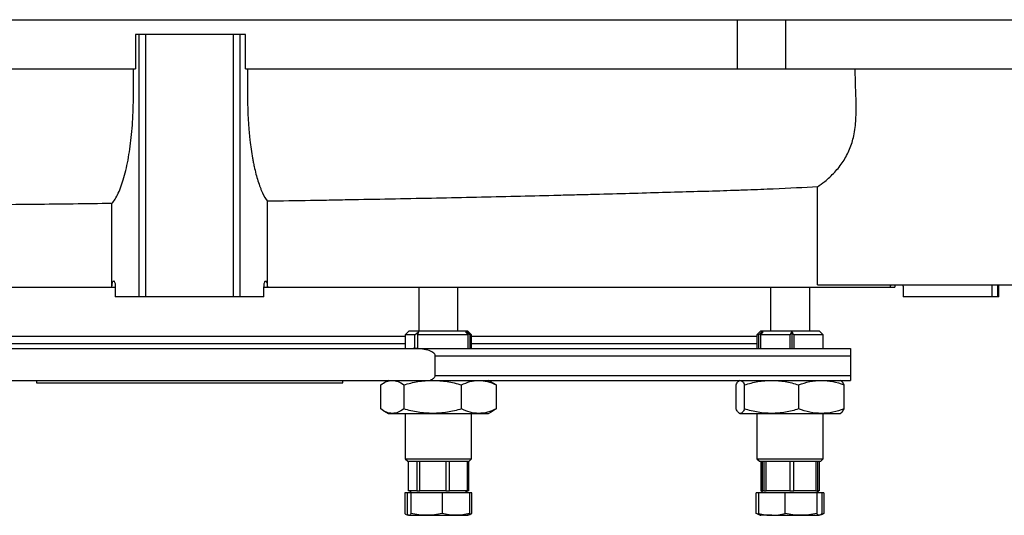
# Model space of a CAD drawing. Extents: x 4262 to 5625, y 3282 to 5186.
# Tile 3 of 14: x 4541 to 4942, y 3365 to 3567. Entities that reach past the tile are written whole.
import ezdxf

# ---------------------------------------------------------------- set-up
doc = ezdxf.new("R2010")
doc.units = 0
doc.header["$LTSCALE"] = 10
doc.header["$MEASUREMENT"] = 0
doc.layers.get('0').update_dxf_attribs({"linetype": 'CONTINUOUS'})

msp = doc.modelspace()

# ---------------------------------------------------------------- linework, layer by layer
at = {"color": 7, "linetype": 'Continuous'}
for p, q in [((4470.3, 3567.27), (4833.36, 3567.27)), ((4833.36, 3567.27), (4853.11, 3567.27)), ((4833.36, 3567.27), (4833.36, 3547.27)), ((4853.11, 3567.27), (5082.13, 3567.27)), ((4853.11, 3567.27), (4853.11, 3547.27)), ((4588.04, 3561.27), (4588.04, 3547.27)), ((4589.57, 3561.27), (4588.04, 3561.27)), ((4592.31, 3561.27), (4589.57, 3561.27)), ((4589.57, 3454.27), (4589.57, 3561.27)), ((4627.96, 3561.27), (4592.31, 3561.27)), ((4592.31, 3454.27), (4592.31, 3561.27)), ((4630.7, 3561.27), (4627.96, 3561.27)), ((4627.96, 3454.27), (4627.96, 3561.27)), ((4632.92, 3561.27), (4630.7, 3561.27)), ((4630.7, 3454.27), (4630.7, 3561.27)), ((4632.92, 3547.27), (4632.92, 3561.27)), ((4470.3, 3547.27), (4588.04, 3547.27)), ((4632.92, 3547.27), (4833.36, 3547.27)), ((4833.36, 3547.27), (4853.11, 3547.27)), ((4853.11, 3547.27), (5082.13, 3547.27)), ((4866.14, 3459.27), (4866.14, 3499.17)), ((4641.83, 3458.27), (4641.83, 3493.24)), ((4578.44, 3458.27), (4578.44, 3492.34)), ((4430.49, 3458.27), (4578.44, 3458.27)), ((4578.44, 3458.27), (4579.82, 3458.27)), ((4579.83, 3458.27), (4579.83, 3454.27)), ((4640.44, 3454.27), (4640.44, 3458.27)), ((4640.44, 3458.27), (4641.83, 3458.27)), ((4641.83, 3458.27), (4895.88, 3458.27)), ((4703.55, 3458.27), (4703.55, 3440.27)), ((4719.55, 3440.27), (4719.55, 3458.27)), ((4846.96, 3458.27), (4846.96, 3440.27)), ((4862.96, 3440.27), (4862.96, 3458.27)), ((4866.14, 3459.27), (4959.47, 3459.27)), ((4895.88, 3458.27), (4895.88, 3459.27)), ((4895.88, 3458.27), (4897.63, 3458.27)), ((4901.06, 3458.27), (4901.06, 3454.27)), ((4937.43, 3454.27), (4937.43, 3459.27)), ((4939.65, 3454.27), (4939.65, 3459.27)), ((4940.13, 3454.27), (4940.13, 3459.27)), ((4589.57, 3454.27), (4579.83, 3454.27)), ((4592.31, 3454.27), (4589.57, 3454.27)), ((4627.96, 3454.27), (4592.31, 3454.27)), ((4630.7, 3454.27), (4627.96, 3454.27)), ((4640.44, 3454.27), (4630.7, 3454.27)), ((4937.43, 3454.27), (4901.06, 3454.27)), ((4939.65, 3454.27), (4937.43, 3454.27)), ((4940.13, 3454.27), (4939.65, 3454.27)), ((4522.22, 3438.27), (4610.13, 3438.27)), ((4610.13, 3438.27), (4698.05, 3438.27)), ((4699.55, 3440.27), (4698.05, 3438.77)), ((4698.05, 3438.77), (4698.05, 3433.27)), ((4701.99, 3438.77), (4698.05, 3438.77)), ((4711.55, 3440.27), (4699.55, 3440.27)), ((4701.99, 3438.77), (4703.41, 3440.09)), ((4701.99, 3433.27), (4701.99, 3438.77)), ((4703.41, 3440.09), (4703.1, 3438.77)), ((4723.77, 3438.77), (4703.1, 3438.77)), ((4703.1, 3438.77), (4703.1, 3433.27)), ((4723.55, 3440.27), (4711.55, 3440.27)), ((4722.57, 3440.06), (4723.13, 3440.06)), ((4723.77, 3438.77), (4722.57, 3440.06)), ((4723.13, 3440.06), (4724.33, 3438.77)), ((4723.13, 3439.46), (4723.13, 3440.06)), ((4725.05, 3438.77), (4723.55, 3440.27)), ((4723.77, 3433.27), (4723.77, 3438.77)), ((4725.05, 3438.77), (4724.33, 3438.77)), ((4724.33, 3438.77), (4724.33, 3433.27)), ((4725.05, 3433.27), (4725.05, 3438.77)), ((4725.05, 3438.27), (4841.46, 3438.27)), ((4842.96, 3440.27), (4841.46, 3438.77)), ((4841.46, 3438.77), (4841.46, 3433.27)), ((4842.27, 3438.77), (4841.46, 3438.77)), ((4842.27, 3438.77), (4843.47, 3440.06)), ((4842.27, 3433.27), (4842.27, 3438.77)), ((4844.05, 3440.06), (4842.86, 3438.77)), ((4854.95, 3438.77), (4842.86, 3438.77)), ((4842.86, 3438.77), (4842.86, 3433.27)), ((4866.96, 3440.27), (4842.96, 3440.27)), ((4843.47, 3440.06), (4844.05, 3440.06)), ((4843.47, 3440.06), (4843.47, 3439.43)), ((4854.95, 3438.77), (4855.62, 3440.09)), ((4854.95, 3433.27), (4854.95, 3438.77)), ((4855.62, 3440.09), (4855.62, 3433.27)), ((4868.46, 3438.77), (4856.44, 3438.77)), ((4856.44, 3438.77), (4856.44, 3433.27)), ((4868.46, 3438.77), (4866.96, 3440.27)), ((4868.46, 3433.27), (4868.46, 3438.77)), ((4518.98, 3433.27), (4701.29, 3433.27)), ((4522.22, 3435.27), (4610.13, 3435.27)), ((4610.13, 3435.27), (4698.05, 3435.27)), ((4725.05, 3435.27), (4841.46, 3435.27)), ((4710.26, 3422.27), (4710.26, 3430.27)), ((4710.26, 3430.27), (4879.63, 3430.27)), ((4879.63, 3430.27), (4879.63, 3422.27)), ((4710.26, 3422.27), (4879.63, 3422.27)), ((4512.22, 3420.27), (4708.05, 3420.27)), ((4547.63, 3420.27), (4547.63, 3419.27)), ((4547.63, 3419.27), (4610.13, 3419.27)), ((4610.13, 3419.27), (4672.63, 3419.27)), ((4672.63, 3419.27), (4672.63, 3420.27)), ((4688.03, 3408.6), (4688.03, 3418.44)), ((4691.05, 3420.27), (4689.16, 3419.18)), ((4697.46, 3418.44), (4697.46, 3408.6)), ((4708.05, 3420.27), (4879.63, 3420.27)), ((4720.97, 3408.6), (4720.97, 3418.44)), ((4733.93, 3419.18), (4732.05, 3420.27)), ((4735.06, 3418.44), (4733.89, 3419.11)), ((4735.06, 3418.44), (4735.06, 3408.6)), ((4832.94, 3408.6), (4832.94, 3418.44)), ((4834.46, 3420.27), (4834.18, 3420.11)), ((4836.43, 3408.6), (4836.43, 3418.44)), ((4858.45, 3418.44), (4858.45, 3408.6)), ((4875.74, 3420.11), (4875.46, 3420.27)), ((4876.98, 3408.6), (4876.98, 3418.44)), ((4689.15, 3407.86), (4691.05, 3406.77)), ((4691.05, 3406.77), (4692.74, 3406.77)), ((4692.74, 3406.77), (4709.22, 3406.77)), ((4698.05, 3406.77), (4698.05, 3388.27)), ((4709.22, 3406.77), (4728.02, 3406.77)), ((4725.05, 3388.27), (4725.05, 3406.77)), ((4728.02, 3406.77), (4732.05, 3406.77)), ((4732.05, 3406.77), (4733.94, 3407.86)), ((4733.89, 3407.93), (4735.06, 3408.6)), ((4834.18, 3406.93), (4834.46, 3406.77)), ((4834.46, 3406.77), (4834.69, 3406.77)), ((4834.69, 3406.77), (4847.44, 3406.77)), ((4841.46, 3406.77), (4841.46, 3388.27)), ((4847.44, 3406.77), (4867.72, 3406.77)), ((4867.72, 3406.77), (4875.46, 3406.77)), ((4868.46, 3388.27), (4868.46, 3406.77)), ((4875.46, 3406.77), (4875.74, 3406.93)), ((4698.05, 3388.27), (4699.05, 3387.27)), ((4698.05, 3388.27), (4702.53, 3388.27)), ((4699.05, 3387.27), (4724.05, 3387.27)), ((4699.3, 3387.27), (4699.3, 3375.27)), ((4699.39, 3375.27), (4699.39, 3387.27)), ((4699.41, 3375.27), (4699.41, 3387.27)), ((4702.53, 3388.27), (4725.05, 3388.27)), ((4702.77, 3387.27), (4702.77, 3375.27)), ((4704, 3375.27), (4704, 3387.27)), ((4714.55, 3387.27), (4714.55, 3375.27)), ((4716.13, 3375.27), (4716.13, 3387.27)), ((4723.33, 3387.27), (4723.33, 3375.27)), ((4723.68, 3375.27), (4723.68, 3387.27)), ((4723.79, 3387.27), (4723.79, 3375.27)), ((4723.8, 3375.27), (4723.8, 3387.27)), ((4724.05, 3387.27), (4725.05, 3388.27)), ((4841.46, 3388.27), (4842.46, 3387.27)), ((4841.46, 3388.27), (4855.7, 3388.27)), ((4842.46, 3387.27), (4867.46, 3387.27)), ((4843.09, 3387.27), (4843.09, 3375.27)), ((4843.6, 3375.27), (4843.6, 3387.27)), ((4843.69, 3375.27), (4843.69, 3387.27)), ((4844.27, 3387.27), (4844.27, 3375.27)), ((4845.18, 3375.27), (4845.18, 3387.27)), ((4854.8, 3387.27), (4854.8, 3375.27)), ((4855.7, 3388.27), (4868.46, 3388.27)), ((4856.46, 3375.27), (4856.46, 3387.27)), ((4865.49, 3387.27), (4865.49, 3375.27)), ((4866.24, 3375.27), (4866.24, 3387.27)), ((4866.84, 3387.27), (4866.84, 3375.27)), ((4867.46, 3387.27), (4868.46, 3388.27)), ((4697.84, 3374.47), (4697.84, 3365.94)), ((4698.84, 3374.47), (4697.84, 3374.47)), ((4698.84, 3374.47), (4698.84, 3365.94)), ((4700.41, 3374.47), (4698.84, 3374.47)), ((4699.39, 3375.27), (4699.3, 3375.27)), ((4699.41, 3375.27), (4699.39, 3375.27)), ((4700.36, 3375.27), (4699.41, 3375.27)), ((4700.3, 3375.27), (4699.84, 3374.47)), ((4701.82, 3375.27), (4700.36, 3375.27)), ((4700.41, 3365.94), (4700.41, 3374.47)), ((4713.12, 3374.47), (4700.41, 3374.47)), ((4702.77, 3375.27), (4701.82, 3375.27)), ((4702.77, 3375.27), (4704, 3375.27)), ((4706.99, 3375.27), (4704, 3375.27)), ((4711.56, 3375.27), (4706.99, 3375.27)), ((4714.55, 3375.27), (4711.56, 3375.27)), ((4713.12, 3374.47), (4713.12, 3365.94)), ((4724.26, 3374.47), (4713.12, 3374.47)), ((4714.55, 3375.27), (4716.13, 3375.27)), ((4718.18, 3375.27), (4716.13, 3375.27)), ((4721.29, 3375.27), (4718.18, 3375.27)), ((4723.33, 3375.27), (4721.29, 3375.27)), ((4723.25, 3374.47), (4722.79, 3375.27)), ((4723.33, 3375.27), (4723.68, 3375.27)), ((4723.79, 3375.27), (4723.68, 3375.27)), ((4724.26, 3374.47), (4724.26, 3365.94)), ((4725.25, 3374.47), (4724.26, 3374.47)), ((4725.25, 3365.94), (4725.25, 3374.47)), ((4841.2, 3365.94), (4841.2, 3374.47)), ((4842.07, 3374.47), (4841.2, 3374.47)), ((4842.07, 3374.47), (4842.07, 3365.94)), ((4852.92, 3374.47), (4842.07, 3374.47)), ((4843.09, 3375.27), (4843.6, 3375.27)), ((4843.72, 3375.27), (4843.26, 3374.47)), ((4843.69, 3375.27), (4843.6, 3375.27)), ((4843.72, 3375.27), (4843.69, 3375.27)), ((4844.11, 3375.27), (4843.72, 3375.27)), ((4844.27, 3375.27), (4844.11, 3375.27)), ((4844.27, 3375.27), (4845.18, 3375.27)), ((4847.91, 3375.27), (4845.18, 3375.27)), ((4852.07, 3375.27), (4847.91, 3375.27)), ((4854.8, 3375.27), (4852.07, 3375.27)), ((4852.92, 3365.94), (4852.92, 3374.47)), ((4865.81, 3374.47), (4852.92, 3374.47)), ((4854.8, 3375.27), (4856.46, 3375.27)), ((4859.02, 3375.27), (4856.46, 3375.27)), ((4862.93, 3375.27), (4859.02, 3375.27)), ((4865.49, 3375.27), (4862.93, 3375.27)), ((4865.49, 3375.27), (4866.24, 3375.27)), ((4865.81, 3374.47), (4865.81, 3365.94)), ((4867.85, 3374.47), (4865.81, 3374.47)), ((4866.67, 3374.47), (4866.21, 3375.27)), ((4866.84, 3375.27), (4866.24, 3375.27)), ((4867.85, 3374.47), (4867.85, 3365.94)), ((4868.73, 3374.47), (4867.85, 3374.47)), ((4868.73, 3374.47), (4868.73, 3365.94)), ((4698.64, 3365.6), (4699.55, 3365.27)), ((4699.62, 3365.27), (4706.77, 3365.27)), ((4706.77, 3365.27), (4718.69, 3365.27)), ((4718.69, 3365.27), (4723.54, 3365.27)), ((4723.55, 3365.27), (4724.46, 3365.6)), ((4724.03, 3365.66), (4725.25, 3365.94)), ((4724.45, 3365.63), (4725.25, 3365.94)), ((4842.36, 3365.66), (4841.2, 3365.94)), ((4841.88, 3365.7), (4841.2, 3365.94)), ((4841.87, 3365.67), (4842.96, 3365.27)), ((4847.5, 3365.27), (4842.96, 3365.27)), ((4847.5, 3365.27), (4859.37, 3365.27)), ((4859.37, 3365.27), (4866.83, 3365.27))]:
    msp.add_line(p, q, dxfattribs=at)
msp.add_arc((4900.13, 3458.27), 2.5, 156.4218, 180, dxfattribs=at)
for points, knots in [([(4578.44, 3492.34), (4578.89, 3492.91), (4579.79, 3494.06), (4581.06, 3496.49), (4582.26, 3499.41), (4583.37, 3502.86), (4584.37, 3506.78), (4585.23, 3511.07), (4585.94, 3515.67), (4586.5, 3520.48), (4586.92, 3525.56), (4587.16, 3530.87), (4587.25, 3536.33), (4587.25, 3541.8), (4587.24, 3545.45), (4587.23, 3547.27)], [0, 0, 0, 0, 0.077578, 0.155387, 0.232944, 0.310679, 0.388674, 0.466388, 0.540964, 0.615792, 0.690356, 0.767366, 0.844705, 0.922444, 1, 1, 1, 1]), ([(4633.76, 3547.27), (4633.76, 3544.46), (4633.76, 3541.65), (4633.76, 3538.14), (4633.76, 3537.08), (4633.76, 3536.03), (4633.76, 3535.33), (4633.76, 3534.98), (4633.77, 3533.22), (4633.79, 3531.83), (4633.92, 3527.67), (4634.07, 3524.93), (4634.36, 3521.56), (4634.42, 3520.88), (4634.55, 3519.55), (4634.62, 3518.89), (4634.84, 3516.95), (4635, 3515.69), (4635.36, 3513.23), (4635.56, 3512.03), (4635.87, 3510.29), (4635.98, 3509.72), (4636.2, 3508.59), (4636.32, 3508.03), (4636.91, 3505.31), (4637.44, 3503.33), (4638.28, 3500.65), (4638.58, 3499.8), (4639.03, 3498.6), (4639.19, 3498.21), (4639.5, 3497.46), (4639.66, 3497.1), (4640.46, 3495.36), (4641.13, 3494.19), (4641.83, 3493.24)], [0, 0, 0, 0, 0.125, 0.125, 0.15625, 0.171875, 0.171875, 0.1875, 0.1875, 0.25, 0.25, 0.375, 0.375, 0.40625, 0.40625, 0.4375, 0.4375, 0.5, 0.5, 0.5625, 0.5625, 0.59375, 0.59375, 0.625, 0.625, 0.75, 0.75, 0.8125, 0.8125, 0.84375, 0.84375, 0.875, 0.875, 1, 1, 1, 1]), ([(4866.14, 3499.17), (4867.14, 3499.88), (4869.64, 3501.64), (4873.25, 3505.01), (4876.73, 3509.4), (4879.42, 3514.41), (4881.21, 3520.26), (4881.9, 3526.71), (4881.97, 3533.55), (4881.65, 3540.4), (4881.56, 3544.98), (4881.52, 3547.27)], [0, 0, 0, 0, 0.071233, 0.176563, 0.281777, 0.388104, 0.494311, 0.619962, 0.746256, 0.87331, 1, 1, 1, 1]), ([(4866.14, 3499.17), (4860.74, 3498.83), (4854.73, 3498.53), (4844.76, 3498.1), (4841.28, 3497.96), (4836.74, 3497.8), (4835.82, 3497.76), (4833.96, 3497.7), (4833.02, 3497.67), (4830.17, 3497.57), (4828.25, 3497.51), (4822.38, 3497.32), (4818.34, 3497.21), (4810.03, 3496.97), (4805.75, 3496.85), (4792.57, 3496.48), (4783.31, 3496.23), (4771.13, 3495.91), (4768.66, 3495.85), (4764.91, 3495.75), (4763.66, 3495.72), (4761.13, 3495.66), (4759.85, 3495.62), (4753.47, 3495.47), (4748.3, 3495.34), (4732.57, 3494.97), (4721.81, 3494.73), (4699.75, 3494.27), (4688.46, 3494.05), (4675.43, 3493.81), (4673.98, 3493.79), (4671.07, 3493.73), (4669.61, 3493.71), (4665.23, 3493.63), (4662.31, 3493.58), (4653.55, 3493.43), (4647.69, 3493.33), (4641.83, 3493.24)], [0, 0, 0, 0, 0.125, 0.125, 0.1875, 0.1875, 0.203125, 0.203125, 0.21875, 0.21875, 0.25, 0.25, 0.3125, 0.3125, 0.375, 0.375, 0.5, 0.5, 0.53125, 0.53125, 0.546875, 0.546875, 0.5625, 0.5625, 0.625, 0.625, 0.75, 0.75, 0.875, 0.875, 0.890625, 0.890625, 0.90625, 0.90625, 0.9375, 0.9375, 1, 1, 1, 1]), ([(4578.44, 3492.34), (4577.13, 3492.32), (4570.54, 3492.24), (4558.73, 3492.1), (4543.13, 3491.92), (4527.59, 3491.77), (4512.16, 3491.64), (4496.9, 3491.51), (4482.36, 3491.38), (4468.55, 3491.25), (4455.44, 3491.14), (4442.68, 3491.03), (4434.55, 3490.96), (4430.49, 3490.92)], [0, 0, 0, 0, 0.024426, 0.122593, 0.220836, 0.319003, 0.420022, 0.521123, 0.622142, 0.716068, 0.809994, 0.904997, 1, 1, 1, 1]), ([(4578.44, 3458.27), (4578.45, 3458.53), (4578.46, 3459.07), (4578.57, 3459.78), (4578.73, 3460.35), (4578.94, 3460.72), (4579.18, 3460.82), (4579.42, 3460.6), (4579.63, 3460.08), (4579.77, 3459.35), (4579.82, 3458.7), (4579.83, 3458.34), (4579.83, 3458.27)], [0, 0, 0, 0, 0.098368, 0.196655, 0.297803, 0.405544, 0.520077, 0.638703, 0.756326, 0.867998, 0.971959, 1, 1, 1, 1]), ([(4640.44, 3458.27), (4640.45, 3458.54), (4640.46, 3459.07), (4640.57, 3459.79), (4640.73, 3460.35), (4640.94, 3460.72), (4641.18, 3460.81), (4641.42, 3460.6), (4641.63, 3460.08), (4641.78, 3459.35), (4641.83, 3458.7), (4641.83, 3458.34), (4641.83, 3458.27)], [0, 0, 0, 0, 0.098527, 0.196975, 0.298163, 0.405726, 0.519999, 0.638523, 0.756332, 0.868285, 0.972324, 1, 1, 1, 1]), ([(4895.88, 3458.27), (4895.89, 3458.54), (4895.91, 3458.9), (4896.09, 3459.2), (4896.13, 3459.27)], [0, 0, 0, 0, 0.764487, 1, 1, 1, 1]), ([(4900.84, 3459.27), (4900.93, 3459.01), (4901.05, 3458.69), (4901.06, 3458.34), (4901.06, 3458.27)], [0, 0, 0, 0, 0.779613, 1, 1, 1, 1]), ([(4710.26, 3430.27), (4710.25, 3430.4), (4710.21, 3430.7), (4709.89, 3431.19), (4708.95, 3431.97), (4707.01, 3432.68), (4704.3, 3433.18), (4702.3, 3433.24), (4701.29, 3433.27)], [0, 0, 0, 0, 0.039626, 0.08898, 0.172739, 0.40122, 0.697325, 1, 1, 1, 1]), ([(4701.29, 3433.27), (4701.82, 3433.27), (4702.88, 3433.27), (4704.47, 3433.27), (4706.05, 3433.27), (4707.63, 3433.27), (4709.21, 3433.27), (4710.78, 3433.27), (4712.35, 3433.27), (4713.92, 3433.27), (4715.48, 3433.27), (4717.03, 3433.27), (4718.59, 3433.27), (4720.14, 3433.27), (4721.68, 3433.27), (4723.23, 3433.27), (4724.76, 3433.27), (4726.3, 3433.27), (4727.83, 3433.27), (4729.36, 3433.27), (4732.83, 3433.27), (4738.22, 3433.27), (4745.43, 3433.27), (4752.53, 3433.27), (4761.91, 3433.27), (4773.37, 3433.27), (4786.64, 3433.27), (4799.34, 3433.27), (4811.42, 3433.27), (4822.82, 3433.27), (4833.47, 3433.27), (4843.34, 3433.27), (4850.88, 3433.27), (4856.48, 3433.27), (4860.45, 3433.27), (4864.22, 3433.27), (4867.05, 3433.27), (4869.08, 3433.27), (4870.39, 3433.27), (4871.66, 3433.27), (4872.9, 3433.27), (4874.11, 3433.27), (4875.28, 3433.27), (4876.42, 3433.27), (4877.53, 3433.27), (4878.6, 3433.27), (4879.29, 3433.27), (4879.63, 3433.27)], [0, 0, 0, 0, 0.006433, 0.012864, 0.019293, 0.025721, 0.032147, 0.038573, 0.044998, 0.051422, 0.057846, 0.06427, 0.070694, 0.077118, 0.083543, 0.089969, 0.096396, 0.102824, 0.109253, 0.115684, 0.122117, 0.153269, 0.184396, 0.215523, 0.246676, 0.309791, 0.372908, 0.436453, 0.5, 0.563545, 0.627092, 0.690207, 0.753324, 0.784476, 0.815603, 0.84673, 0.877883, 0.890104, 0.902319, 0.914529, 0.926736, 0.938941, 0.951147, 0.963354, 0.975564, 0.987779, 1, 1, 1, 1]), ([(4879.63, 3433.27), (4879.63, 3433.24), (4879.63, 3433.18), (4879.63, 3432.74), (4879.63, 3432.12), (4879.63, 3431.62), (4879.63, 3431.05), (4879.63, 3430.64), (4879.63, 3430.36), (4879.63, 3430.27)], [0, 0, 0, 0, 0.300527, 0.606211, 0.726991, 0.863805, 0.917651, 0.972063, 1, 1, 1, 1]), ([(4708.05, 3420.27), (4708.55, 3420.48), (4709.23, 3420.78), (4709.92, 3421.4), (4710.22, 3421.83), (4710.25, 3422.15), (4710.26, 3422.27)], [0, 0, 0, 0, 0.517325, 0.699877, 0.884241, 1, 1, 1, 1]), ([(4879.63, 3422.27), (4879.63, 3422.14), (4879.63, 3421.84), (4879.63, 3421.34), (4879.63, 3420.75), (4879.63, 3420.45), (4879.63, 3420.27)], [0, 0, 0, 0, 0.126122, 0.28321, 0.549796, 1, 1, 1, 1]), ([(4688.03, 3418.44), (4688.79, 3418.95), (4690.34, 3419.98), (4691.94, 3420.17), (4692.74, 3420.27)], [0, 0, 0, 0, 0.4954584, 1, 1, 1, 1]), ([(4692.74, 3420.27), (4693.53, 3420.18), (4695.13, 3419.99), (4696.67, 3418.96), (4697.46, 3418.44)], [0, 0, 0, 0, 0.494511, 1, 1, 1, 1]), ([(4697.46, 3418.44), (4699.37, 3418.95), (4703.22, 3419.98), (4707.2, 3420.17), (4709.22, 3420.27)], [0, 0, 0, 0, 0.495458, 1, 1, 1, 1]), ([(4709.22, 3420.27), (4711.19, 3420.18), (4715.17, 3419.99), (4719.03, 3418.96), (4720.97, 3418.44)], [0, 0, 0, 0, 0.494511, 1, 1, 1, 1]), ([(4720.97, 3418.44), (4722.12, 3418.95), (4724.43, 3419.98), (4726.81, 3420.17), (4728.02, 3420.27)], [0, 0, 0, 0, 0.49546, 1, 1, 1, 1]), ([(4728.02, 3420.27), (4729.2, 3420.18), (4731.59, 3419.99), (4733.9, 3418.96), (4735.06, 3418.44)], [0, 0, 0, 0, 0.4945114, 1, 1, 1, 1]), ([(4832.94, 3418.44), (4833.22, 3418.97), (4833.65, 3419.78), (4834.09, 3419.95), (4834.24, 3420.01)], [0, 0, 0, 0, 0.665254, 1, 1, 1, 1]), ([(4834.69, 3420.27), (4834.98, 3420.18), (4835.57, 3419.99), (4836.14, 3418.96), (4836.43, 3418.44)], [0, 0, 0, 0, 0.494511, 1, 1, 1, 1]), ([(4836.43, 3418.44), (4838.22, 3418.95), (4841.83, 3419.98), (4845.56, 3420.17), (4847.44, 3420.27)], [0, 0, 0, 0, 0.495458, 1, 1, 1, 1]), ([(4847.44, 3420.27), (4849.28, 3420.18), (4853.02, 3419.99), (4856.63, 3418.96), (4858.45, 3418.44)], [0, 0, 0, 0, 0.49451, 1, 1, 1, 1]), ([(4858.45, 3418.44), (4859.96, 3418.95), (4862.99, 3419.98), (4866.13, 3420.17), (4867.72, 3420.27)], [0, 0, 0, 0, 0.495459, 1, 1, 1, 1]), ([(4867.72, 3420.27), (4869.27, 3420.18), (4872.41, 3419.99), (4875.45, 3418.96), (4876.98, 3418.44)], [0, 0, 0, 0, 0.494511, 1, 1, 1, 1]), ([(4876.98, 3418.44), (4876.7, 3418.97), (4876.27, 3419.78), (4875.84, 3419.95), (4875.69, 3420.01)], [0, 0, 0, 0, 0.665253, 1, 1, 1, 1]), ([(4692.74, 3406.77), (4691.95, 3406.86), (4690.35, 3407.05), (4688.81, 3408.08), (4688.03, 3408.6)], [0, 0, 0, 0, 0.4945112, 1, 1, 1, 1]), ([(4697.46, 3408.6), (4696.69, 3408.09), (4695.15, 3407.05), (4693.55, 3406.86), (4692.74, 3406.77)], [0, 0, 0, 0, 0.49546, 1, 1, 1, 1]), ([(4709.22, 3406.77), (4707.24, 3406.86), (4703.26, 3407.05), (4699.4, 3408.08), (4697.46, 3408.6)], [0, 0, 0, 0, 0.49451, 1, 1, 1, 1]), ([(4720.97, 3408.6), (4719.06, 3408.09), (4715.21, 3407.05), (4711.23, 3406.86), (4709.22, 3406.77)], [0, 0, 0, 0, 0.4954574, 1, 1, 1, 1]), ([(4728.02, 3406.77), (4726.84, 3406.86), (4724.45, 3407.05), (4722.14, 3408.08), (4720.97, 3408.6)], [0, 0, 0, 0, 0.49451, 1, 1, 1, 1]), ([(4735.06, 3408.6), (4733.92, 3408.09), (4731.61, 3407.05), (4729.22, 3406.86), (4728.02, 3406.77)], [0, 0, 0, 0, 0.495458, 1, 1, 1, 1]), ([(4834.69, 3406.77), (4834.39, 3406.86), (4833.8, 3407.05), (4833.23, 3408.08), (4832.94, 3408.6)], [0, 0, 0, 0, 0.49451, 1, 1, 1, 1]), ([(4836.43, 3408.6), (4836.15, 3408.09), (4835.58, 3407.05), (4834.98, 3406.86), (4834.69, 3406.77)], [0, 0, 0, 0, 0.495458, 1, 1, 1, 1]), ([(4847.44, 3406.77), (4845.6, 3406.86), (4841.86, 3407.05), (4838.25, 3408.08), (4836.43, 3408.6)], [0, 0, 0, 0, 0.494511, 1, 1, 1, 1]), ([(4858.45, 3408.6), (4856.66, 3408.09), (4853.05, 3407.05), (4849.32, 3406.86), (4847.44, 3406.77)], [0, 0, 0, 0, 0.495458, 1, 1, 1, 1]), ([(4867.72, 3406.77), (4866.16, 3406.86), (4863.02, 3407.05), (4859.99, 3408.08), (4858.45, 3408.6)], [0, 0, 0, 0, 0.4945111, 1, 1, 1, 1]), ([(4876.98, 3408.6), (4875.48, 3408.09), (4872.44, 3407.05), (4869.3, 3406.86), (4867.72, 3406.77)], [0, 0, 0, 0, 0.495457, 1, 1, 1, 1]), ([(4875.69, 3407.02), (4875.83, 3407.07), (4876.27, 3407.25), (4876.69, 3408.05), (4876.98, 3408.6)], [0, 0, 0, 0, 0.3213, 1, 1, 1, 1]), ([(4697.84, 3365.94), (4698.26, 3365.73), (4698.74, 3365.49), (4699.22, 3365.43), (4699.28, 3365.42)], [0, 0, 0, 0, 0.875125, 1, 1, 1, 1]), ([(4698.84, 3365.94), (4698.97, 3365.75), (4699.23, 3365.37), (4699.49, 3365.3), (4699.62, 3365.27)], [0, 0, 0, 0, 0.498113, 1, 1, 1, 1]), ([(4699.62, 3365.27), (4699.75, 3365.3), (4700.02, 3365.37), (4700.28, 3365.75), (4700.41, 3365.94)], [0, 0, 0, 0, 0.49778, 1, 1, 1, 1]), ([(4706.77, 3365.27), (4705.7, 3365.3), (4703.57, 3365.37), (4701.47, 3365.75), (4700.41, 3365.94)], [0, 0, 0, 0, 0.4977809, 1, 1, 1, 1]), ([(4713.12, 3365.94), (4712.07, 3365.75), (4709.97, 3365.37), (4707.84, 3365.3), (4706.77, 3365.27)], [0, 0, 0, 0, 0.498112, 1, 1, 1, 1]), ([(4718.69, 3365.27), (4717.76, 3365.3), (4715.89, 3365.37), (4714.05, 3365.75), (4713.12, 3365.94)], [0, 0, 0, 0, 0.497781, 1, 1, 1, 1]), ([(4724.26, 3365.94), (4723.34, 3365.75), (4721.49, 3365.37), (4719.63, 3365.3), (4718.69, 3365.27)], [0, 0, 0, 0, 0.4981128, 1, 1, 1, 1]), ([(4724.26, 3365.94), (4724.13, 3365.75), (4723.86, 3365.37), (4723.6, 3365.3), (4723.47, 3365.27)], [0, 0, 0, 0, 0.498114, 1, 1, 1, 1]), ([(4842.07, 3365.94), (4842.97, 3365.75), (4844.76, 3365.37), (4846.58, 3365.3), (4847.5, 3365.27)], [0, 0, 0, 0, 0.498113, 1, 1, 1, 1]), ([(4842.07, 3365.94), (4842.24, 3365.75), (4842.58, 3365.37), (4842.92, 3365.3), (4843.09, 3365.27)], [0, 0, 0, 0, 0.498112, 1, 1, 1, 1]), ([(4847.5, 3365.27), (4848.4, 3365.3), (4850.22, 3365.37), (4852.02, 3365.75), (4852.92, 3365.94)], [0, 0, 0, 0, 0.497782, 1, 1, 1, 1]), ([(4859.37, 3365.27), (4858.29, 3365.3), (4856.13, 3365.37), (4853.99, 3365.75), (4852.92, 3365.94)], [0, 0, 0, 0, 0.497781, 1, 1, 1, 1]), ([(4865.81, 3365.94), (4864.75, 3365.75), (4862.61, 3365.37), (4860.45, 3365.3), (4859.37, 3365.27)], [0, 0, 0, 0, 0.498112, 1, 1, 1, 1]), ([(4866.83, 3365.27), (4866.66, 3365.3), (4866.32, 3365.37), (4865.98, 3365.75), (4865.81, 3365.94)], [0, 0, 0, 0, 0.497782, 1, 1, 1, 1]), ([(4867.85, 3365.94), (4867.68, 3365.75), (4867.35, 3365.37), (4867, 3365.3), (4866.83, 3365.27)], [0, 0, 0, 0, 0.498112, 1, 1, 1, 1]), ([(4868.73, 3365.94), (4868.27, 3365.73), (4867.81, 3365.51), (4867.35, 3365.45), (4867.34, 3365.45)], [0, 0, 0, 0, 0.983593, 1, 1, 1, 1])]:
    msp.add_open_spline(points, degree=3, knots=knots, dxfattribs=at)
msp.add_open_spline([(4855.62, 3440.09), (4855.9, 3439.65), (4856.17, 3439.21), (4856.44, 3438.77)], degree=3, dxfattribs=at)

doc.saveas('drawing.dxf')
